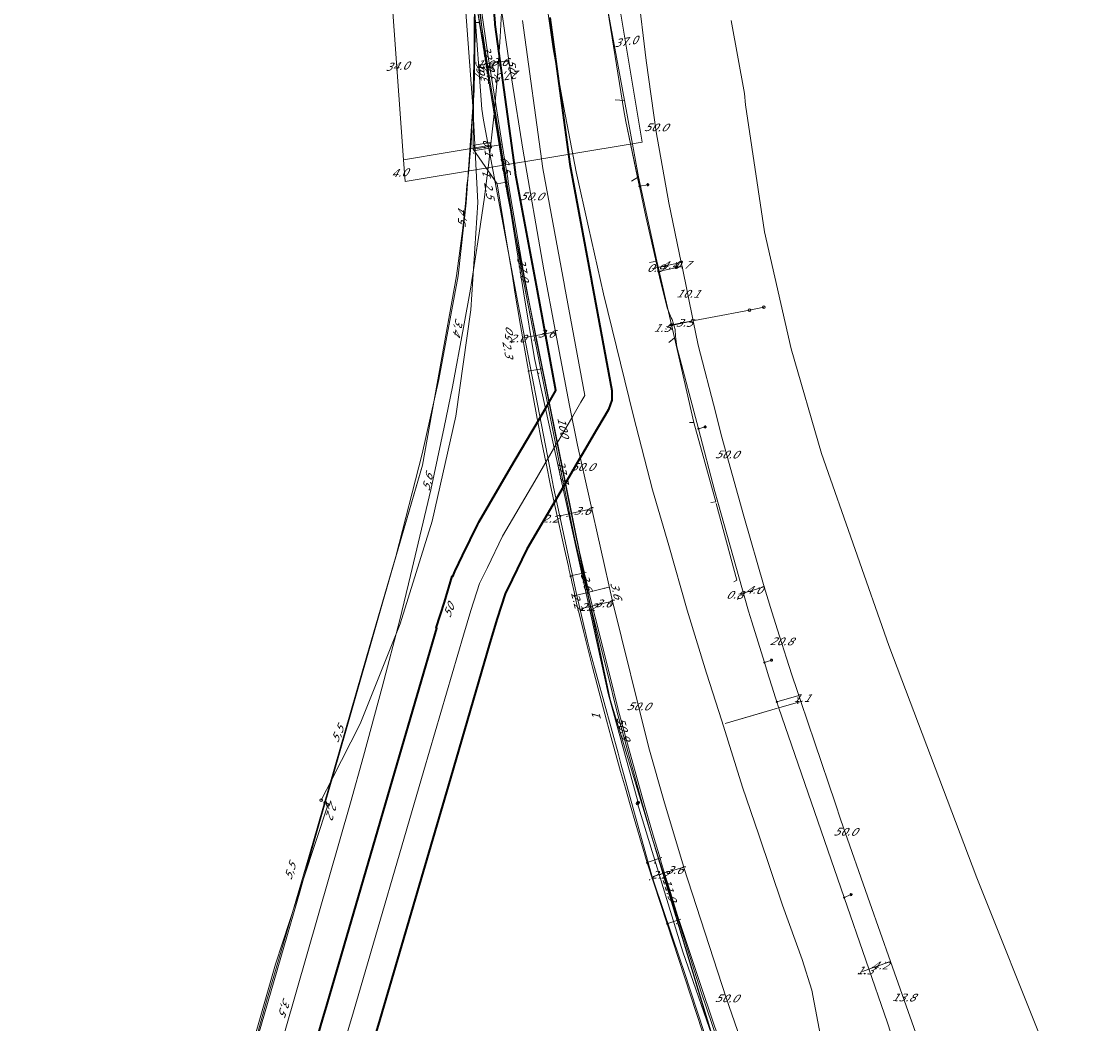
# Model space of a CAD drawing. Header units: metres. Extents: x 124576 to 133557, y 395865 to 402386.
# Tile 21 of 256: x 124683 to 124879, y 396460 to 396642. Entities that reach past the tile are written whole.
import ezdxf
from ezdxf.enums import TextEntityAlignment as Align

# ---------------------------------------------------------------- set-up
doc = ezdxf.new("R2010")
doc.units = ezdxf.units.M
doc.header["$MEASUREMENT"] = 0
for name, color, linetype, lineweight, true_color in [('LG_AanduidingEisVoorzorgsmaatregel', 7, 'Continuous', 40, 0xf7284a), ('LG_Datatransport', 3, 'Continuous', 13, 0x00ff00), ('LG_Datatransport_Eurofiber_Nederland_BV', 3, 'Continuous', 13, 0x00ff00), ('LG_Datatransport_Gemeente_Tilburg_Ruimtelijke_Uitvoering', 3, 'Continuous', 13, 0x00ff00), ('LG_Datatransport_KPN_BV', 3, 'Continuous', 13, 0x00ff00), ('LG_Datatransport_Ziggo_BV', 3, 'Continuous', 13, 0x00ff00), ('LG_Laag_Spanning_Enexis_Netbeheer_BV', 7, 'Continuous', 13, 0x960000), ('LG_Laag_Spanning_Gemeente_Tilburg_Ruimtelijke_Uitvoering', 7, 'Continuous', 13, 0x960000), ('LG_Midden_Spanning_Enexis_Netbeheer_BV', 7, 'Continuous', 13, 0xd20000), ('LG_Riool_Vrij_Verval_Gemeente_Tilburg_Ruimtelijke_Uitvoering', 7, 'Continuous', 13, 0xca00a0), ('LG_Water_Waterschap_Brabantse_Delta', 5, 'Continuous', 13, 0x0000ff), ('MV_Datatransport_lijn', 3, 'Continuous', 0, 0x00ff00)]:
    doc.layers.add(name, color=color, linetype=linetype, lineweight=lineweight, true_color=true_color)
for name, color, linetype, lineweight in [('LG_Datatransport_P_KPN_BV', 7, 'Continuous', 0), ('LG_Laag_Spanning_P_Enexis_Netbeheer_BV', 7, 'Continuous', 0), ('LG_Midden_Spanning_P_Enexis_Netbeheer_BV', 7, 'Continuous', 0), ('LG_n00003_Spitters_Electrotechniek_BV', 7, 'Continuous', 13), ('LG_Riool_Vrij_Verval_P_Gemeente_Tilburg_Ruimtelijke_Uitvoering', 7, 'Continuous', 0), ('MV_Datatransport', 7, 'Continuous', 0), ('MV_Laag_Spanning', 7, 'Continuous', 0), ('MV_Laag_Spanning_lijn', 7, 'Continuous', 0), ('MV_Laag_Spanning_pijl', 7, 'Continuous', 0), ('MV_Midden_Spanning', 7, 'Continuous', 0), ('MV_Midden_Spanning_lijn', 7, 'Continuous', 0), ('MV_Midden_Spanning_pijl', 7, 'Continuous', 0)]:
    doc.layers.add(name, color=color, linetype=linetype, lineweight=lineweight)
doc.styles.add('Klic_Annotatie', font='verdanai.ttf', dxfattribs={"oblique": 20, "height": 1.4})

# ---------------------------------------------------------------- blocks, each defined once
blk = doc.blocks.new('Mof')
at = {"layer": 'LG_Laag_Spanning_P_Enexis_Netbeheer_BV'}
h = blk.add_hatch(color=256, dxfattribs=at)
edge = h.paths.add_edge_path()
edge.add_arc((0, 0), 2, 0, 360)
blk = doc.blocks.new('Mof_1')
at = {"layer": 'LG_Midden_Spanning_P_Enexis_Netbeheer_BV'}
h = blk.add_hatch(color=256, dxfattribs=at)
edge = h.paths.add_edge_path()
edge.add_arc((0, 0), 2, 0, 360)
blk = doc.blocks.new('Streetlight')
at = {"layer": 'LG_Laag_Spanning_P_Enexis_Netbeheer_BV'}
for p, q in [((-1.8, 1.8), (-1.1, 1.1)), ((0, 2.5), (0, 1.5)), ((1.8, 1.8), (1.1, 1.1)), ((-1.1, -1.1), (-1.8, -1.8)), ((0, -1.5), (0, -2.5)), ((1.1, -1.1), (1.8, -1.8))]:
    blk.add_line(p, q, dxfattribs=at)
at = {"layer": 'LG_Laag_Spanning_P_Enexis_Netbeheer_BV', "flags": 128}
for points in [[(-2.5, 0), (-1.5, 0)], [(1.5, 0), (2.5, 0)]]:
    blk.add_lwpolyline(points, dxfattribs=at)
at = {"layer": 'LG_Laag_Spanning_P_Enexis_Netbeheer_BV'}
blk.add_circle((0, 0), 1.5, dxfattribs=at)
blk = doc.blocks.new('m_pijl')
at = {"layer": 'MV_Laag_Spanning_pijl'}
blk.add_hatch(color=7, dxfattribs=at).paths.add_polyline_path([(-1, -0.3), (-1, 0), (-1, 0.3), (0, 0)])
at = {"layer": 'MV_Laag_Spanning_pijl', "flags": 128}
blk.add_lwpolyline([(-1, 0), (-1, 0.3), (0, 0), (-1, -0.3), (-1, 0)], close=True, dxfattribs=at)
blk = doc.blocks.new('m_pijl_1')
at = {"layer": 'MV_Midden_Spanning_pijl'}
blk.add_hatch(color=7, dxfattribs=at).paths.add_polyline_path([(-1, -0.3), (-1, 0), (-1, 0.3), (0, 0)])
at = {"layer": 'MV_Midden_Spanning_pijl', "flags": 128}
blk.add_lwpolyline([(-1, 0), (-1, 0.3), (0, 0), (-1, -0.3), (-1, 0)], close=True, dxfattribs=at)
blk = doc.blocks.new('Onbekend_2')
at = {"layer": 'LG_Riool_Vrij_Verval_P_Gemeente_Tilburg_Ruimtelijke_Uitvoering'}
blk.add_hatch(color=256, dxfattribs=at).paths.add_polyline_path([(-0.3, -1.1, -0.262633), (0.2, 0.2), (0.6, 0.5, 0.379827), (0.7, 1.3), (0.7, 1.3, 0.228508), (0, 1.5), (0, 1.5, 0.459053), (-0.8, 0.8), (-1.3, 0.9, -0.414214), (-0.1, 2, -0.243799), (1.1, 1.5, -0.379827), (0.9, 0.1), (0.5, -0.2, 0.262633), (0.2, -1.1), (-0.2, -1.1)])
blk.add_circle((0, 0), 2.5, dxfattribs=at)
at = {"layer": 'LG_Riool_Vrij_Verval_P_Gemeente_Tilburg_Ruimtelijke_Uitvoering', "extrusion": (0, 0, -1)}
blk.add_solid([(0.3, -2.1), (-0.2, -2.1), (0.3, -1.5), (-0.2, -1.5)], dxfattribs=at)
blk = doc.blocks.new('Onbekend_3')
at = {"layer": 'LG_Datatransport_P_KPN_BV'}
blk.add_hatch(color=256, dxfattribs=at).paths.add_polyline_path([(-0.3, -1.1, -0.262633), (0.2, 0.2), (0.6, 0.5, 0.379827), (0.7, 1.3), (0.7, 1.3, 0.228508), (0, 1.5), (0, 1.5, 0.459053), (-0.8, 0.8), (-1.3, 0.9, -0.414214), (-0.1, 2, -0.243799), (1.1, 1.5, -0.379827), (0.9, 0.1), (0.5, -0.2, 0.262633), (0.2, -1.1), (-0.2, -1.1)])
blk.add_circle((0, 0), 2.5, dxfattribs=at)
at = {"layer": 'LG_Datatransport_P_KPN_BV', "extrusion": (0, 0, -1)}
blk.add_solid([(0.3, -2.1), (-0.2, -2.1), (0.3, -1.5), (-0.2, -1.5)], dxfattribs=at)

msp = doc.modelspace()

# ---------------------------------------------------------------- linework, layer by layer
at = {"layer": 'LG_AanduidingEisVoorzorgsmaatregel', "flags": 128}
for points in [[(124730.34, 396435.62), (124737.65, 396460.63), (124738.48, 396463.45), (124751.29, 396507.27), (124758.43, 396531.71), (124758.28, 396531.76), (124759.81, 396536.44), (124761.19, 396541.16), (124761.35, 396541.11), (124761.44, 396541.4), (124761.69, 396542.01), (124761.74, 396542.11), (124761.74, 396542.12), (124763.1, 396544.93), (124765.85, 396550.61), (124766.04, 396550.95), (124771.89, 396560.95), (124775.73, 396567.51), (124776.26, 396568.41), (124778.81, 396572.76), (124780.05, 396574.89), (124776.69, 396592.99), (124772.73, 396614.26), (124772.69, 396614.5), (124769.04, 396641.36), (124769.03, 396641.42), (124769.03, 396641.43), (124769.01, 396641.64), (124768.24, 396651.08)], [(124778.96, 396642.58), (124782.59, 396615.97), (124786.51, 396594.84), (124786.52, 396594.79), (124790.22, 396574.88), (124790.23, 396573.11), (124789.62, 396571.44), (124788.93, 396570.26), (124787.44, 396567.71), (124784.89, 396563.35), (124784.36, 396562.46), (124780.52, 396555.9), (124774.77, 396546.07), (124772.1, 396540.57), (124770.84, 396537.97), (124769.37, 396533.47), (124768.07, 396529.04), (124760.89, 396504.46), (124748.07, 396460.64), (124747.25, 396457.82)]]:
    msp.add_lwpolyline(points, dxfattribs=at)
at = {"layer": 'LG_Datatransport', "flags": 128}
msp.add_lwpolyline([(124765.38, 396618.44), (124768.33, 396618.93), (124768.17, 396619.92), (124765.22, 396619.43), (124765.38, 396618.44)], dxfattribs=at)
at = {"layer": 'LG_Datatransport_Eurofiber_Nederland_BV', "flags": 128}
for points in [[(124769.8, 396619.1), (124766.2, 396641.5), (124763.2, 396661.5), (124762.2, 396707.5), (124760.54, 396771.33), (124758.4, 396862.4), (124759.52, 396897.08), (124760.22, 396914.81), (124765.6, 396969.6), (124769.28, 397003.42), (124776.8, 397055.1), (124779.5, 397069.8), (124783.8, 397108.5)], [(124760.54, 396771.33), (124762.2, 396707.5), (124763.2, 396661.5), (124766.2, 396641.5), (124769.8, 396619.1), (124771.2, 396610.7), (124786.06, 396536.9), (124789.9, 396518.8), (124795.82, 396499.25), (124809, 396455.7), (124825.2, 396407.8), (124841.1, 396360.5), (124842, 396357.7), (124842.8, 396356.9)], [(124722.2, 396444.9), (124727.5, 396464), (124735.9, 396492.7), (124745.7, 396526.6), (124755.8, 396561.3), (124762, 396595.7), (124763.1, 396603.9), (124763.6, 396608.2), (124763.7, 396609.5), (124763.9, 396612.1), (124764.1, 396613.8), (124764.3, 396615.6), (124764.4, 396617.3), (124764.6, 396619), (124764.7, 396620.7), (124764.8, 396622.5), (124764.9, 396624.2), (124765, 396625.9), (124765.1, 396627.6), (124765.2, 396629.4), (124765.4, 396639.8), (124765.4, 396641.5), (124765.6, 396641.7), (124766, 396641.7), (124766.2, 396641.6), (124766.2, 396641.5), (124769.8, 396619.1)], [(124722.2, 396444.9), (124727.5, 396464), (124735.9, 396492.7), (124745.7, 396526.7), (124755.8, 396561.3), (124762, 396595.7), (124763.1, 396603.9), (124763.6, 396608.2), (124763.7, 396609.5), (124763.9, 396612.1), (124764.1, 396613.8), (124764.3, 396615.6), (124764.4, 396617.3), (124764.6, 396619), (124764.7, 396620.7), (124764.8, 396622.5), (124764.9, 396624.2), (124765, 396625.9), (124765.1, 396627.6), (124765.2, 396629.4), (124765.4, 396639.8), (124765.4, 396641.5), (124765.6, 396641.7), (124766, 396641.7), (124766.2, 396641.6), (124769.8, 396619.1)], [(124722.2, 396444.9), (124727.5, 396464), (124735.9, 396492.7), (124745.7, 396526.7), (124755.8, 396561.3), (124762, 396595.7), (124763.1, 396603.9), (124763.6, 396608.2), (124763.7, 396609.5), (124763.9, 396612.1), (124764.1, 396613.8), (124764.3, 396615.6), (124764.4, 396617.3), (124764.6, 396619), (124764.7, 396620.7), (124764.8, 396622.5), (124764.9, 396624.2), (124765, 396625.9), (124765.1, 396627.6), (124765.2, 396629.4), (124765.4, 396639.8), (124765.4, 396641.5), (124765.6, 396641.7), (124766, 396641.7), (124766.2, 396641.6), (124769.8, 396619.1)], [(124769.8, 396619.1), (124771.2, 396610.7), (124786.13, 396536.59), (124789.9, 396518.8), (124795.82, 396499.25), (124809.01, 396455.81), (124811.61, 396447.99), (124825.2, 396407.8), (124841.1, 396360.5), (124842, 396357.7), (124842.8, 396356.9)], [(124769.8, 396619.1), (124771.2, 396610.7), (124786.06, 396536.9), (124789.9, 396518.8), (124795.82, 396499.25), (124809, 396455.7), (124825.2, 396407.8), (124841.1, 396360.5), (124842, 396357.7), (124842.8, 396356.9)]]:
    msp.add_lwpolyline(points, dxfattribs=at)
at = {"layer": 'LG_Datatransport_Gemeente_Tilburg_Ruimtelijke_Uitvoering', "flags": 128}
for points in [[(124783.72, 396614.6), (124781.48, 396626.29), (124779.57, 396636.91), (124777.54, 396651), (124776.89, 396657.11), (124775.06, 396673.46)], [(124837.92, 396420.36), (124836.59, 396425.22), (124835.72, 396429.99), (124834.37, 396436.47), (124832.68, 396443.51), (124830.29, 396451.01), (124828.3, 396456.74), (124826.54, 396466.01), (124824.77, 396471.58), (124821.2, 396481.45), (124816.92, 396494.19), (124813.97, 396502.83), (124810.17, 396514.88), (124807.38, 396523.54), (124803.9, 396534.97), (124800.59, 396546.75), (124797.58, 396556.83), (124794.13, 396570.24), (124788.69, 396592.42), (124785.98, 396604.51), (124783.72, 396614.6)]]:
    msp.add_lwpolyline(points, dxfattribs=at)
at = {"layer": 'LG_Datatransport_KPN_BV'}
msp.add_line((124794.89, 396499.88), (124795.01, 396500.07), dxfattribs=at)
at = {"layer": 'LG_Datatransport_KPN_BV', "flags": 128}
for points in [[(124760.71, 396751.83), (124761.64, 396732.91), (124762.03, 396722.37), (124762.64, 396705.88), (124763.38, 396690.31), (124764.15, 396674.2), (124764.6, 396663.31), (124765.58, 396650.23), (124766.63, 396640.85), (124767.64, 396633.64), (124767.65, 396633.64)], [(124738.17, 396500), (124739.42, 396504.37), (124750.97, 396544.72), (124755.76, 396563.36), (124758.79, 396576.85), (124762.29, 396595.7), (124763.76, 396608.93), (124764.98, 396626.35), (124764.98, 396626.48), (124765.33, 396642.38), (124765.46, 396645.97), (124765.53, 396647.75), (124765.54, 396648.21), (124765.58, 396650.23), (124765.65, 396653.99), (124765.5, 396658.39), (124765.23, 396663.03), (124764.78, 396674.34), (124764.05, 396688.71)], [(124761.94, 396670.13), (124762.34, 396661.48), (124764.98, 396626.48), (124765.86, 396609.03), (124764.63, 396589.53), (124761.85, 396570.19), (124757.55, 396551.14), (124751.76, 396532.48), (124744.5, 396514.35), (124739.42, 396504.37), (124737.44, 396500.49)], [(124761.94, 396670.13), (124763.87, 396655.29), (124765.46, 396645.97), (124767.64, 396633.64), (124767.65, 396633.64)], [(124815.5, 396438.94), (124806.42, 396465.63), (124797.44, 396494.03), (124795.75, 396499.92), (124792.94, 396509.97), (124791.13, 396516.65), (124789.49, 396523.32), (124786.87, 396533.66), (124785.11, 396540.88), (124783.44, 396548.13), (124780.99, 396560.05), (124776.2, 396584.13), (124773.87, 396596.29), (124771.48, 396610.41), (124769.22, 396624.54), (124769.14, 396624.95), (124768.12, 396630.8), (124766.63, 396640.85), (124765.54, 396648.21)], [(124795.01, 396500.07), (124789.54, 396519.88), (124776.19, 396580.66), (124774.16, 396592.8), (124768.09, 396630.84), (124767.65, 396633.64)], [(124683, 396322.05), (124688.09, 396334.24), (124693.7, 396349.28), (124696.32, 396356.93), (124701.14, 396372.42), (124709.9, 396402.2), (124712.73, 396412.11), (124716.05, 396423.75), (124718.34, 396431.41), (124733.59, 396484.01), (124734.22, 396486.22), (124738.17, 396500)], [(124738.61, 396499.61), (124734.22, 396486.22), (124729.14, 396470.72), (124709.56, 396402.3), (124703.01, 396380.34), (124695.21, 396354.16), (124687.62, 396356.88)], [(124794.89, 396499.88), (124803.1, 396472.98), (124809.28, 396455.24), (124825.49, 396407.93), (124841.12, 396360.47), (124851.91, 396324.97)]]:
    msp.add_lwpolyline(points, dxfattribs=at)
at = {"layer": 'LG_Datatransport_Ziggo_BV'}
msp.add_line((124768.25, 396619.43), (124765.3, 396618.94), dxfattribs=at)
at = {"layer": 'LG_Datatransport_Ziggo_BV', "flags": 128}
for points in [[(124782.74, 396999.64), (124780.1, 396980.49), (124778, 396962.74), (124776.14, 396944.1), (124774.57, 396924.67), (124772.19, 396882.1), (124772.05, 396859.89), (124771.86, 396857.75), (124771.94, 396847.91), (124772.37, 396830.85), (124772.94, 396813.84), (124777.73, 396733.48), (124781.1, 396702.74), (124783.78, 396682.77), (124788.21, 396656.22), (124770.73, 396653.31), (124769.95, 396639.11)], [(124742.72, 396500), (124745.11, 396508.48), (124748.51, 396521), (124751.68, 396533.25), (124753.67, 396541.26), (124757.32, 396556.87), (124759.77, 396568.2), (124761.26, 396575.56), (124763.3, 396586.32), (124764.52, 396593.29), (124766.13, 396603.42), (124767.07, 396609.96), (124767.88, 396616.32), (124768.8, 396624.55), (124769.47, 396631.98), (124769.95, 396639.11)], [(124683, 396310.19), (124683.42, 396311.11), (124689.59, 396325.54), (124692.61, 396333.02), (124696.87, 396344.33), (124699.54, 396351.94), (124702.08, 396359.59), (124705.62, 396371.15), (124707.8, 396378.91), (124727.02, 396445.15), (124742.72, 396500)]]:
    msp.add_lwpolyline(points, dxfattribs=at)
at = {"layer": 'LG_Laag_Spanning_Enexis_Netbeheer_BV'}
for p, q in [((124795.23, 396611.97), (124796.75, 396612.25)), ((124805.94, 396567.94), (124807.14, 396568.26)), ((124817.92, 396525.49), (124819.22, 396525.9)), ((124810.8, 396514.44), (124820.3, 396517.2)), ((124832.41, 396482.79), (124833.66, 396483.34))]:
    msp.add_line(p, q, dxfattribs=at)
at = {"layer": 'LG_Laag_Spanning_Enexis_Netbeheer_BV', "flags": 128}
for points in [[(124798.65, 396596.5), (124798.42, 396597.47), (124796.39, 396606.5), (124795.97, 396608.46), (124795.23, 396611.97), (124795.13, 396612.42), (124792.75, 396623.75), (124792.38, 396625.71), (124789.18, 396645.71), (124789.06, 396647.7), (124789.22, 396651.54), (124790.61, 396685.75), (124790.64, 396686.75)], [(124820.18, 396518.32), (124819.88, 396519.27), (124819.33, 396520.99), (124818.73, 396522.9), (124817.92, 396525.49), (124815.61, 396532.86), (124815.04, 396534.78), (124809.47, 396554.59), (124808.94, 396556.52), (124805.94, 396567.94), (124802.04, 396582.78), (124801.76, 396584.74), (124801.73, 396585.94), (124801.18, 396587.79), (124801.01, 396588.07), (124800.25, 396589.89), (124798.88, 396595.52), (124798.65, 396596.5), (124798.42, 396597.47), (124796.39, 396606.5), (124795.97, 396608.46), (124795.23, 396611.97), (124795.13, 396612.42), (124792.75, 396623.75), (124795.23, 396611.97), (124795.13, 396612.42), (124792.75, 396623.75), (124792.38, 396625.71), (124789.18, 396645.71)], [(124808.18, 396454.64), (124803.26, 396469.58), (124802.63, 396471.47), (124797.91, 396485.48), (124797.32, 396487.4), (124791.87, 396507.07), (124791.34, 396509), (124786.28, 396527.43), (124785.79, 396529.37), (124783.86, 396537.63), (124783.42, 396539.59), (124781.19, 396550.04), (124779.63, 396557.32), (124779.23, 396559.28), (124773.14, 396590.83), (124772.77, 396592.79), (124766.88, 396623.97), (124766.62, 396625.95), (124765.21, 396645.07)], [(124808.18, 396454.64), (124803.26, 396469.58), (124802.63, 396471.47), (124797.91, 396485.48), (124797.32, 396487.4), (124791.87, 396507.07), (124791.34, 396509), (124786.28, 396527.43), (124785.79, 396529.37), (124783.86, 396537.63), (124783.42, 396539.59), (124781.19, 396550.04), (124779.63, 396557.32), (124779.23, 396559.28), (124773.14, 396590.83), (124772.77, 396592.79), (124766.88, 396623.97), (124766.62, 396625.95), (124765.21, 396645.07)], [(124820.18, 396518.32), (124819.88, 396519.27), (124819.33, 396520.99), (124818.73, 396522.9), (124817.92, 396525.49), (124815.61, 396532.86), (124815.04, 396534.78), (124809.47, 396554.59), (124808.94, 396556.52), (124805.94, 396567.94), (124802.04, 396582.78), (124801.76, 396584.74), (124801.73, 396585.94), (124801.18, 396587.79), (124801.01, 396588.07), (124800.25, 396589.89), (124798.88, 396595.52), (124798.65, 396596.5)], [(124820.18, 396518.32), (124819.88, 396519.27), (124819.33, 396520.99), (124818.73, 396522.9), (124817.92, 396525.49), (124815.61, 396532.86), (124815.04, 396534.78), (124809.47, 396554.59), (124808.94, 396556.52), (124805.94, 396567.94), (124802.04, 396582.78), (124801.76, 396584.74), (124801.73, 396585.94), (124801.18, 396587.79), (124801.01, 396588.07), (124800.25, 396589.89), (124798.88, 396595.52), (124798.65, 396596.5)], [(124878.59, 396357.02), (124873.41, 396372.96), (124872.77, 396374.86), (124863.43, 396402.11), (124862.76, 396404), (124861.19, 396408.4), (124854.81, 396426.2), (124854.73, 396426.41), (124854.64, 396426.6), (124854.46, 396427.01), (124854.08, 396428.06), (124853.31, 396429.91), (124848.29, 396440.69), (124844.06, 396449.78), (124848.29, 396440.69), (124844.06, 396449.78), (124843.3, 396451.63), (124840.91, 396458.18), (124840.25, 396460.06), (124832.41, 396482.79), (124820.5, 396517.37), (124832.41, 396482.79), (124820.5, 396517.37), (124820.18, 396518.32)], [(124840.91, 396458.18), (124840.25, 396460.06), (124832.41, 396482.79), (124820.5, 396517.37), (124832.41, 396482.79), (124820.5, 396517.37), (124820.18, 396518.32)], [(124854.73, 396426.41), (124854.64, 396426.6), (124854.46, 396427.01), (124854.08, 396428.06), (124853.31, 396429.91), (124848.29, 396440.69), (124844.06, 396449.78), (124843.3, 396451.63), (124840.91, 396458.18), (124840.25, 396460.06), (124832.41, 396482.79), (124820.5, 396517.37), (124820.18, 396518.32)], [(124820.3, 396517.2), (124815.55, 396515.82), (124810.8, 396514.44)], [(124820.3, 396517.2), (124815.55, 396515.82), (124810.8, 396514.44)], [(124820.3, 396517.2), (124815.55, 396515.82), (124810.8, 396514.44)]]:
    msp.add_lwpolyline(points, dxfattribs=at)
at = {"layer": 'LG_Laag_Spanning_Gemeente_Tilburg_Ruimtelijke_Uitvoering', "flags": 128}
for points in [[(124783.72, 396614.6), (124781.48, 396626.29), (124779.57, 396636.91), (124777.54, 396651), (124776.89, 396657.11), (124775.06, 396673.46)], [(124837.92, 396420.36), (124836.59, 396425.22), (124835.72, 396429.99), (124834.37, 396436.47), (124832.68, 396443.51), (124830.29, 396451.01), (124828.3, 396456.74), (124826.54, 396466.01), (124824.77, 396471.58), (124821.2, 396481.45), (124816.92, 396494.19), (124813.97, 396502.83), (124810.17, 396514.88), (124807.38, 396523.54), (124803.9, 396534.97), (124800.59, 396546.75), (124797.58, 396556.83), (124794.13, 396570.24), (124788.69, 396592.42), (124785.98, 396604.51), (124783.72, 396614.6)]]:
    msp.add_lwpolyline(points, dxfattribs=at)
at = {"layer": 'LG_Midden_Spanning_Enexis_Netbeheer_BV'}
msp.add_line((124800.27, 396478.05), (124796.64, 396489.12), dxfattribs=at)
at = {"layer": 'LG_Midden_Spanning_Enexis_Netbeheer_BV', "flags": 128}
for points in [[(124765.36, 396660.06), (124765.01, 396618.69), (124769.37, 396612.42), (124769.91, 396609.09), (124770.46, 396605.74), (124771.01, 396602.38), (124772.14, 396595.61), (124772.59, 396592.76), (124773.6, 396586.69), (124774.75, 396580.15), (124775.86, 396574.07), (124776.65, 396569.81), (124777.46, 396565.65), (124778.26, 396561.6), (124779.06, 396557.65), (124779.99, 396553.43), (124781.62, 396546.06), (124782.33, 396542.91), (124782.49, 396542.18), (124782.65, 396541.47), (124782.73, 396541.13), (124782.8, 396540.79), (124782.96, 396540.12), (124783.34, 396538.34), (124783.41, 396538), (124783.49, 396537.64)], [(124800.27, 396478.05), (124796.64, 396489.12), (124793.54, 396499.63), (124792.67, 396502.65), (124791.81, 396505.7), (124790.1, 396511.89), (124789.25, 396515.03), (124788.4, 396518.2), (124786.72, 396524.62), (124785.06, 396531.16), (124784.98, 396531.49), (124784.52, 396533.33), (124784.38, 396533.9), (124783.88, 396535.95), (124783.49, 396537.64), (124783.41, 396538), (124783.34, 396538.34), (124782.96, 396540.12), (124782.8, 396540.79), (124782.73, 396541.13), (124782.65, 396541.47), (124782.49, 396542.18), (124782.33, 396542.91), (124781.62, 396546.06), (124779.99, 396553.43), (124779.06, 396557.65), (124778.26, 396561.6), (124777.46, 396565.65), (124776.65, 396569.81), (124775.86, 396574.07), (124774.75, 396580.15), (124773.6, 396586.69), (124772.59, 396592.76), (124772.14, 396595.61), (124771.01, 396602.38), (124770.46, 396605.74), (124769.91, 396609.09), (124769.37, 396612.42), (124765.01, 396618.69), (124765.36, 396660.06)], [(124765.36, 396660.06), (124765.01, 396618.69), (124769.37, 396612.42), (124769.91, 396609.09), (124770.46, 396605.74), (124771.01, 396602.38), (124772.14, 396595.61), (124772.59, 396592.76), (124773.6, 396586.69), (124774.75, 396580.15), (124775.86, 396574.07), (124776.65, 396569.81), (124777.46, 396565.65), (124778.26, 396561.6), (124779.06, 396557.65), (124779.99, 396553.43), (124781.62, 396546.06), (124782.33, 396542.91), (124782.49, 396542.18), (124782.65, 396541.47), (124782.73, 396541.13)], [(124765.36, 396660.06), (124765.01, 396618.69), (124769.37, 396612.42), (124769.91, 396609.09), (124770.46, 396605.74), (124771.01, 396602.38), (124772.14, 396595.61), (124772.59, 396592.76), (124773.6, 396586.69), (124774.75, 396580.15), (124775.86, 396574.07), (124776.65, 396569.81), (124777.46, 396565.65), (124778.26, 396561.6), (124779.06, 396557.65), (124779.99, 396553.43), (124781.62, 396546.06), (124782.33, 396542.91), (124782.49, 396542.18), (124782.65, 396541.47), (124782.73, 396541.13)], [(124765.36, 396660.06), (124765.01, 396618.69), (124769.37, 396612.42), (124769.91, 396609.09), (124770.46, 396605.74), (124771.01, 396602.38), (124772.14, 396595.61), (124772.59, 396592.76), (124773.6, 396586.69), (124774.75, 396580.15), (124775.86, 396574.07), (124776.65, 396569.81), (124777.46, 396565.65), (124778.26, 396561.6), (124779.06, 396557.65), (124779.99, 396553.43), (124781.62, 396546.06), (124782.33, 396542.91), (124782.49, 396542.18), (124782.65, 396541.47), (124782.73, 396541.13)], [(124800.27, 396478.05), (124796.64, 396489.12), (124793.54, 396499.63), (124792.67, 396502.65), (124791.81, 396505.7), (124790.1, 396511.89), (124789.25, 396515.03), (124788.4, 396518.2), (124786.72, 396524.62), (124785.06, 396531.16), (124784.98, 396531.49), (124784.52, 396533.33), (124784.38, 396533.9), (124783.88, 396535.95), (124783.49, 396537.64), (124783.41, 396538), (124783.34, 396538.34), (124782.96, 396540.12), (124782.8, 396540.79), (124782.73, 396541.13), (124782.65, 396541.47), (124782.49, 396542.18), (124782.33, 396542.91), (124781.62, 396546.06), (124779.99, 396553.43), (124779.06, 396557.65), (124778.26, 396561.6), (124777.46, 396565.65), (124776.65, 396569.81), (124775.86, 396574.07), (124774.75, 396580.15), (124773.6, 396586.69), (124772.59, 396592.76), (124772.14, 396595.61), (124771.01, 396602.38), (124770.46, 396605.74), (124769.91, 396609.09), (124769.37, 396612.42), (124765.01, 396618.69), (124765.36, 396660.06)], [(124800.27, 396478.05), (124796.64, 396489.12), (124793.54, 396499.63), (124792.67, 396502.65), (124791.81, 396505.7), (124790.1, 396511.89), (124789.25, 396515.03), (124788.4, 396518.2), (124786.72, 396524.62), (124785.06, 396531.16), (124784.98, 396531.49), (124784.52, 396533.33), (124784.38, 396533.9), (124783.88, 396535.95), (124783.49, 396537.64), (124783.41, 396538), (124783.34, 396538.34), (124782.96, 396540.12), (124782.8, 396540.79), (124782.73, 396541.13), (124782.65, 396541.47), (124782.49, 396542.18), (124782.33, 396542.91), (124781.62, 396546.06), (124779.99, 396553.43), (124779.06, 396557.65), (124778.26, 396561.6), (124777.46, 396565.65), (124776.65, 396569.81), (124775.86, 396574.07), (124774.75, 396580.15), (124773.6, 396586.69), (124772.59, 396592.76), (124772.14, 396595.61), (124771.01, 396602.38), (124770.46, 396605.74), (124769.91, 396609.09), (124769.37, 396612.42), (124765.01, 396618.69), (124765.36, 396660.06)], [(124796.64, 396489.12), (124793.54, 396499.63), (124792.67, 396502.65), (124791.81, 396505.7), (124790.1, 396511.89), (124789.25, 396515.03), (124788.4, 396518.2), (124786.72, 396524.62), (124785.06, 396531.16), (124784.98, 396531.49), (124784.52, 396533.33), (124784.38, 396533.9), (124783.88, 396535.95), (124783.49, 396537.64), (124783.41, 396538), (124783.34, 396538.34), (124782.96, 396540.12), (124782.8, 396540.79), (124782.73, 396541.13), (124782.65, 396541.47), (124782.49, 396542.18), (124782.33, 396542.91), (124781.62, 396546.06), (124779.99, 396553.43), (124779.06, 396557.65), (124778.26, 396561.6), (124777.46, 396565.65), (124776.65, 396569.81), (124775.86, 396574.07), (124774.75, 396580.15), (124773.6, 396586.69), (124772.59, 396592.76), (124772.14, 396595.61), (124771.01, 396602.38), (124770.46, 396605.74), (124769.91, 396609.09), (124769.37, 396612.42), (124765.01, 396618.69), (124765.36, 396660.06)], [(124765.36, 396660.06), (124765.01, 396618.69), (124769.37, 396612.42), (124769.91, 396609.09), (124770.46, 396605.74), (124771.01, 396602.38), (124772.14, 396595.61), (124772.59, 396592.76), (124773.6, 396586.69), (124774.75, 396580.15), (124775.86, 396574.07), (124776.65, 396569.81), (124777.46, 396565.65), (124778.26, 396561.6), (124779.06, 396557.65), (124779.99, 396553.43), (124781.62, 396546.06), (124782.33, 396542.91), (124782.49, 396542.18), (124782.65, 396541.47), (124782.73, 396541.13)], [(124815.24, 396432.34), (124800.27, 396478.05), (124796.64, 396489.12), (124793.54, 396499.63), (124792.67, 396502.65), (124791.81, 396505.7), (124790.1, 396511.89), (124789.25, 396515.03), (124788.4, 396518.2), (124786.72, 396524.62), (124785.06, 396531.16), (124784.98, 396531.49), (124784.52, 396533.33), (124784.38, 396533.9), (124783.88, 396535.95), (124783.49, 396537.64), (124783.41, 396538), (124783.34, 396538.34), (124782.96, 396540.12), (124782.8, 396540.79), (124782.73, 396541.13)], [(124815.24, 396432.34), (124800.27, 396478.05), (124796.64, 396489.12), (124793.54, 396499.63), (124792.67, 396502.65), (124791.81, 396505.7), (124790.1, 396511.89), (124789.25, 396515.03), (124788.4, 396518.2), (124786.72, 396524.62), (124785.06, 396531.16), (124784.98, 396531.49), (124784.52, 396533.33), (124784.38, 396533.9), (124783.88, 396535.95), (124783.49, 396537.64), (124783.41, 396538), (124783.34, 396538.34), (124782.96, 396540.12), (124782.8, 396540.79), (124782.73, 396541.13)], [(124815.24, 396432.34), (124800.27, 396478.05), (124796.64, 396489.12), (124793.54, 396499.63), (124792.67, 396502.65), (124791.81, 396505.7), (124790.1, 396511.89), (124789.25, 396515.03), (124788.4, 396518.2), (124786.72, 396524.62), (124785.06, 396531.16), (124784.98, 396531.49), (124784.52, 396533.33), (124784.38, 396533.9), (124783.88, 396535.95), (124783.49, 396537.64), (124783.41, 396538), (124783.34, 396538.34), (124782.96, 396540.12), (124782.8, 396540.79), (124782.73, 396541.13)], [(124782.73, 396541.13), (124782.8, 396540.79), (124782.96, 396540.12), (124783.34, 396538.34), (124783.41, 396538), (124783.49, 396537.64)], [(124815.24, 396432.34), (124800.27, 396478.05), (124796.64, 396489.12), (124793.54, 396499.63), (124792.67, 396502.65), (124791.81, 396505.7), (124790.1, 396511.89), (124789.25, 396515.03), (124788.4, 396518.2), (124786.72, 396524.62), (124785.06, 396531.16), (124784.98, 396531.49), (124784.52, 396533.33), (124784.38, 396533.9), (124783.88, 396535.95), (124783.49, 396537.64)], [(124796.64, 396489.12), (124793.54, 396499.63), (124792.67, 396502.65), (124791.81, 396505.7), (124790.1, 396511.89), (124789.25, 396515.03), (124788.4, 396518.2), (124786.72, 396524.62), (124785.06, 396531.16), (124784.98, 396531.49), (124784.52, 396533.33), (124784.38, 396533.9), (124783.88, 396535.95), (124783.49, 396537.64)], [(124852.19, 396275.32), (124847.68, 396274.09), (124845.85, 396275.14), (124845.7, 396275.69), (124844.43, 396280.46), (124842.22, 396288.73), (124840.84, 396293.53), (124840.83, 396293.54), (124840.68, 396294.11), (124840.52, 396294.73), (124840.35, 396295.39), (124839.84, 396297.37), (124839.5, 396298.66), (124840.28, 396300.13), (124854.46, 396312.08), (124846.58, 396338.39), (124831.62, 396385.31), (124823.05, 396409.91), (124815.24, 396432.34), (124800.27, 396478.05), (124796.64, 396489.12)], [(124852.19, 396275.32), (124847.68, 396274.09), (124845.85, 396275.14), (124845.7, 396275.69), (124844.43, 396280.46), (124842.22, 396288.73), (124840.84, 396293.53), (124840.83, 396293.54), (124840.68, 396294.11), (124840.52, 396294.73), (124840.35, 396295.39), (124839.84, 396297.37), (124839.5, 396298.66), (124840.28, 396300.13), (124854.46, 396312.08), (124846.58, 396338.39), (124831.62, 396385.31), (124823.05, 396409.91), (124815.24, 396432.34), (124800.27, 396478.05)], [(124852.19, 396275.32), (124847.68, 396274.09), (124845.85, 396275.14), (124845.7, 396275.69), (124844.43, 396280.46), (124842.22, 396288.73), (124840.84, 396293.53), (124840.83, 396293.54), (124840.68, 396294.11), (124840.52, 396294.73), (124840.35, 396295.39), (124839.84, 396297.37), (124839.5, 396298.66), (124840.28, 396300.13), (124854.46, 396312.08), (124846.58, 396338.39), (124831.62, 396385.31), (124823.05, 396409.91), (124815.24, 396432.34), (124800.27, 396478.05)], [(124852.19, 396275.32), (124847.68, 396274.09), (124845.85, 396275.14), (124845.7, 396275.69), (124844.43, 396280.46), (124842.22, 396288.73), (124840.84, 396293.53), (124840.83, 396293.54), (124840.68, 396294.11), (124840.52, 396294.73), (124840.35, 396295.39), (124839.84, 396297.37), (124839.5, 396298.66), (124840.28, 396300.13), (124854.46, 396312.08), (124846.58, 396338.39), (124831.62, 396385.31), (124823.05, 396409.91), (124815.24, 396432.34), (124800.27, 396478.05)], [(124839.84, 396297.37), (124839.5, 396298.66), (124840.28, 396300.13), (124854.46, 396312.08), (124846.58, 396338.39), (124831.62, 396385.31), (124823.05, 396409.91), (124815.24, 396432.34), (124800.27, 396478.05)]]:
    msp.add_lwpolyline(points, dxfattribs=at)
at = {"layer": 'LG_n00003_Spitters_Electrotechniek_BV'}
for p, q in [((124814.29, 396628.83), (124811.87, 396642.05)), ((124814.51, 396626.75), (124814.29, 396628.83)), ((124817.92, 396603.69), (124814.51, 396626.75)), ((124822.77, 396582.44), (124817.92, 396603.69)), ((124828.28, 396563.44), (124822.77, 396582.44)), ((124840.51, 396528.6), (124828.28, 396563.44)), ((124856.49, 396486.39), (124840.51, 396528.6)), ((124868.86, 396455.46), (124856.49, 396486.39))]:
    msp.add_line(p, q, dxfattribs=at)
at = {"layer": 'LG_Riool_Vrij_Verval_Gemeente_Tilburg_Ruimtelijke_Uitvoering'}
for p, q in [((124792.49, 396627.51), (124790.82, 396627.64)), ((124793.78, 396612.86), (124795.08, 396613.65)), ((124797.05, 396598.14), (124798.37, 396598.38)), ((124801.06, 396586.81), (124815.21, 396589.46)), ((124815.21, 396589.46), (124817.82, 396589.99)), ((124801.06, 396586.81), (124801.59, 396584.46)), ((124800.57, 396583.58), (124801.59, 396584.46)), ((124801.59, 396584.46), (124805.1, 396569.08)), ((124804.29, 396569.07), (124805.1, 396569.08)), ((124805.1, 396569.08), (124809.1, 396554.67)), ((124808.22, 396554.55), (124809.1, 396554.67)), ((124809.19, 396554.39), (124812.9, 396540.41)), ((124812.9, 396540.41), (124812.39, 396540.12))]:
    msp.add_line(p, q, dxfattribs=at)
at = {"layer": 'LG_Riool_Vrij_Verval_Gemeente_Tilburg_Ruimtelijke_Uitvoering', "flags": 128}
msp.add_lwpolyline([(124787.81, 396656.1), (124789.63, 396643.25), (124792.49, 396627.51), (124795.08, 396613.65), (124798.37, 396598.38), (124801.06, 396586.81)], dxfattribs=at)
at = {"layer": 'LG_Water_Waterschap_Brabantse_Delta', "flags": 128}
for points in [[(124764.59, 396534.95), (124766.2, 396539.84), (124766.24, 396539.94), (124767.6, 396542.75), (124770.35, 396548.43), (124776.21, 396558.42), (124780.05, 396564.99), (124780.57, 396565.88), (124783.12, 396570.23), (124784.61, 396572.78), (124785.31, 396573.97), (124785.3, 396573.99), (124781.6, 396593.9), (124781.6, 396593.93), (124777.65, 396615.18), (124773.99, 396642.04)], [(124683, 396286.34), (124684.96, 396290.22), (124692.2, 396306.88), (124698.86, 396322.25), (124700.16, 396325.68), (124704.39, 396336.85), (124709.59, 396350.58), (124713.35, 396362.28), (124718.81, 396379.28), (124720.68, 396385.47), (124722.57, 396391.74), (124727.6, 396408.45), (124735.14, 396434.22), (124742.45, 396459.23), (124743.27, 396462.05), (124756.09, 396505.87), (124763.27, 396530.44), (124764.59, 396534.95)]]:
    msp.add_lwpolyline(points, dxfattribs=at)
at = {"layer": 'MV_Datatransport_lijn'}
for p, q in [((124795.74, 396619.97), (124789.66, 396656.46)), ((124752.4, 396616.79), (124750, 396649.86)), ((124795.74, 396619.97), (124752.69, 396612.8)), ((124752.4, 396616.79), (124768.26, 396619.43)), ((124752.69, 396612.8), (124752.4, 396616.79))]:
    msp.add_line(p, q, dxfattribs=at)
at = {"layer": 'MV_Laag_Spanning_lijn'}
for p, q in [((124798.65, 396596.5), (124802.96, 396597.39)), ((124820.18, 396518.32), (124824.18, 396519.48)), ((124820.54, 396517.27), (124824.53, 396518.43))]:
    msp.add_line(p, q, dxfattribs=at)
at = {"layer": 'MV_Laag_Spanning_pijl'}
for p, q in [((124767.95, 396634.27), (124766.07, 396633.99)), ((124771.51, 396634.8), (124767.95, 396634.27)), ((124798.48, 396597.2), (124797.6, 396597.02)), ((124802.82, 396598.1), (124798.48, 396597.2)), ((124802.82, 396598.1), (124802.96, 396597.39)), ((124802.96, 396597.39), (124805, 396587.51)), ((124801.6, 396586.81), (124800.12, 396586.5)), ((124805, 396587.51), (124801.6, 396586.81)), ((124776.46, 396584.85), (124774.5, 396584.48)), ((124780, 396585.53), (124776.46, 396584.85)), ((124786.5, 396553.4), (124782.99, 396552.63)), ((124782.99, 396552.63), (124780.84, 396552.15)), ((124814.06, 396538.1), (124813.29, 396537.88)), ((124817.9, 396539.22), (124814.06, 396538.1)), ((124786.85, 396535.79), (124784.71, 396535.28)), ((124790.35, 396536.62), (124786.85, 396535.79)), ((124824.18, 396519.48), (124824.53, 396518.43)), ((124799.82, 396487.27), (124797.72, 396486.62)), ((124803.26, 396488.33), (124799.82, 396487.27)), ((124840.84, 396471.17), (124836.9, 396469.78)), ((124836.9, 396469.78), (124835.71, 396469.36))]:
    msp.add_line(p, q, dxfattribs=at)
at = {"layer": 'MV_Laag_Spanning_pijl', "flags": 128}
for points in [[(124771.51, 396634.8), (124769.21, 396650.75), (124768.77, 396653.96), (124768.03, 396659.27), (124767.09, 396666.88), (124766.56, 396672.81), (124766.21, 396678.75), (124765.92, 396684.46)], [(124794.92, 396647.45), (124796.42, 396634.79), (124798.29, 396621.84), (124800.58, 396608.94), (124802.82, 396598.1)], [(124780, 396585.53), (124777.87, 396596.78), (124774.05, 396618.71), (124772.02, 396631.26), (124771.51, 396634.8)], [(124805, 396587.51), (124805.92, 396583.09), (124809.07, 396570.79), (124810.05, 396566.82), (124814.16, 396552.09), (124817.9, 396539.22)], [(124790.35, 396536.62), (124783.99, 396564.93), (124782.54, 396572.13), (124780, 396585.53)], [(124817.9, 396539.22), (124818.35, 396537.66), (124819.29, 396534.66), (124820.68, 396530.26), (124821.93, 396526.27), (124822.91, 396523.27), (124823.86, 396520.43), (124824.18, 396519.48)], [(124803.26, 396488.33), (124799.76, 396500), (124796.93, 396509.99), (124790.35, 396536.62)], [(124824.53, 396518.43), (124827.07, 396510.9), (124830.76, 396500), (124831.82, 396496.87), (124837.07, 396481.83), (124840.84, 396471.17)], [(124819.22, 396440.89), (124810.97, 396464.6), (124803.28, 396488.28)], [(124840.84, 396471.17), (124845.44, 396458.17), (124845.47, 396458.08)]]:
    msp.add_lwpolyline(points, dxfattribs=at)
at = {"layer": 'MV_Midden_Spanning_lijn'}
for p, q in [((124782.7, 396541.21), (124785.53, 396541.83)), ((124796.47, 396489.11), (124799.31, 396490.06)), ((124800.2, 396478.04), (124802.74, 396478.89))]:
    msp.add_line(p, q, dxfattribs=at)
at = {"layer": 'MV_Midden_Spanning_pijl'}
for p, q in [((124770.35, 396619.54), (124765.01, 396618.69)), ((124769.37, 396612.42), (124771.4, 396612.76))]:
    msp.add_line(p, q, dxfattribs=at)
at = {"layer": 'MV_Midden_Spanning_pijl', "flags": 128}
for points in [[(124765.29, 396651.89), (124766.34, 396645.14), (124767.74, 396635.45), (124769.13, 396626.84), (124770.32, 396619.54)], [(124771.4, 396612.76), (124771.3, 396613.41), (124770.96, 396615.51), (124770.73, 396616.95), (124770.56, 396618.04), (124770.38, 396619.18), (124770.32, 396619.54)], [(124777.55, 396578.85), (124776.49, 396584.18), (124774.17, 396596.35), (124771.77, 396610.46), (124771.4, 396612.76)], [(124774.93, 396578.36), (124777.51, 396578.84), (124777.55, 396578.85)], [(124777.55, 396578.85), (124781.29, 396560.11), (124783.73, 396548.2), (124785.17, 396541.93), (124785.21, 396541.76)], [(124786.06, 396538.25), (124785.4, 396540.95), (124785.21, 396541.75), (124785.21, 396541.76)], [(124783.57, 396537.63), (124785.9, 396538.21), (124786.06, 396538.25)], [(124786.06, 396538.25), (124789.4, 396539.08), (124789.75, 396539.16)], [(124786.06, 396538.25), (124787.17, 396533.73), (124789.78, 396523.39), (124791.43, 396516.73), (124793.23, 396510.05), (124796.04, 396500), (124796.04, 396500), (124797.73, 396494.11), (124798.96, 396489.94)], [(124798.96, 396489.94), (124799.25, 396489), (124800.09, 396486.22), (124800.61, 396484.53), (124801.1, 396482.96), (124801.67, 396481.11), (124802.41, 396478.78)], [(124802.41, 396478.78), (124802.51, 396478.45), (124806.71, 396465.73), (124815.78, 396439.04), (124817.84, 396433.2)]]:
    msp.add_lwpolyline(points, dxfattribs=at)

# ---------------------------------------------------------------- block references
at = {"layer": 'LG_Datatransport_P_KPN_BV', "xscale": 0.1, "yscale": 0.1, "zscale": 0.1}
for p in [(124767.64, 396633.64), (124767.64, 396633.64), (124767.64, 396633.64), (124737.44, 396500.49), (124738.17, 396500), (124738.17, 396500), (124738.61, 396499.61), (124794.89, 396499.88), (124794.89, 396499.88), (124795.01, 396500.07), (124795.01, 396500.07)]:
    msp.add_blockref('Onbekend_3', p, dxfattribs=at)
at = {"layer": 'LG_Laag_Spanning_P_Enexis_Netbeheer_BV', "xscale": 0.1, "yscale": 0.1, "zscale": 0.1}
for p in [(124795.23, 396611.97), (124805.94, 396567.94), (124817.92, 396525.49), (124832.41, 396482.79)]:
    msp.add_blockref('Mof', p, dxfattribs=at)
at = {"layer": 'LG_Laag_Spanning_P_Enexis_Netbeheer_BV'}
for name, p, xscale, yscale, zscale, rotation in [('Streetlight', (124796.75, 396612.25), 0.09999999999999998, 0.09999999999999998, 0.09999999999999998, 350.0000000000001), ('Mof', (124798.65, 396596.5), 0.1, 0.1, 0.1, 1), ('Streetlight', (124807.14, 396568.26), 0.1, 0.1, 0.1, 345), ('Streetlight', (124819.22, 396525.9), 0.1, 0.1, 0.1, 342.9999999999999), ('Mof', (124820.18, 396518.32), 0.1, 0.1, 0.1, 1), ('Mof', (124820.18, 396518.32), 0.1, 0.1, 0.1, 1), ('Streetlight', (124833.66, 396483.34), 0.1, 0.1, 0.1, 336)]:
    msp.add_blockref(name, p, dxfattribs=dict(at, xscale=xscale, yscale=yscale, zscale=zscale, rotation=rotation))
at = {"layer": 'LG_Midden_Spanning_P_Enexis_Netbeheer_BV', "xscale": 0.1, "yscale": 0.1, "zscale": 0.1, "rotation": 1}
for p in [(124782.73, 396541.13), (124782.73, 396541.13), (124782.73, 396541.13), (124796.64, 396489.12), (124800.27, 396478.05), (124800.27, 396478.05), (124800.27, 396478.05)]:
    msp.add_blockref('Mof_1', p, dxfattribs=at)
at = {"layer": 'LG_Midden_Spanning_P_Enexis_Netbeheer_BV', "xscale": 0.1, "yscale": 0.1, "zscale": 0.1}
msp.add_blockref('Mof_1', (124783.49, 396537.64), dxfattribs=at)
at = {"layer": 'LG_Riool_Vrij_Verval_P_Gemeente_Tilburg_Ruimtelijke_Uitvoering', "xscale": 0.1, "yscale": 0.1, "zscale": 0.1}
for p in [(124815.21, 396589.46), (124817.82, 396589.99), (124801.06, 396586.81)]:
    msp.add_blockref('Onbekend_2', p, dxfattribs=at)
at = {"layer": 'MV_Laag_Spanning_pijl'}
for p, xscale, yscale, zscale, rotation in [((124767, 396634), 0.1, 0.1, 0.1, 189), ((124771, 396634), 0.1, 0.1, 0.1, 98), ((124766, 396633), 0.1, 0.1, 0.1, 189), ((124797, 396597), 0.1, 0.1, 0.1, 192), ((124798, 396597), 0.1, 0.1, 0.1, 192), ((124802, 396598), 0.1, 0.1, 0.1, 282), ((124802, 396597), 0.1, 0.1, 0.1, 282), ((124805, 396587), 0.1, 0.1, 0.1, 282), ((124780, 396585), 0.09999999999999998, 0.09999999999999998, 0.09999999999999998, 100), ((124800, 396586), 0.1, 0.1, 0.1, 192), ((124801, 396586), 0.1, 0.1, 0.1, 192), ((124774, 396584), 0.1, 0.1, 0.1, 191), ((124776, 396584), 0.1, 0.1, 0.1, 191), ((124780, 396552), 0.09999999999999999, 0.09999999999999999, 0.09999999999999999, 193), ((124782, 396552), 0.09999999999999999, 0.09999999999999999, 0.09999999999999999, 193), ((124814, 396538), 0.09999999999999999, 0.09999999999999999, 0.09999999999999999, 197), ((124817, 396539), 0.1, 0.1, 0.1, 287), ((124790, 396536), 0.09999999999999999, 0.09999999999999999, 0.09999999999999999, 103), ((124813, 396537), 0.09999999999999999, 0.09999999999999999, 0.09999999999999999, 197), ((124784, 396535), 0.1, 0.1, 0.1, 194), ((124786, 396535), 0.1, 0.1, 0.1, 194), ((124824, 396519), 0.1, 0.1, 0.1, 289), ((124824, 396518), 0.1, 0.1, 0.1, 289), ((124799, 396487), 0.1, 0.1, 0.1, 198), ((124803, 396488), 0.1, 0.1, 0.1, 108), ((124797, 396486), 0.1, 0.1, 0.1, 198), ((124840, 396471), 0.1, 0.1, 0.1, 290), ((124835, 396469), 0.1, 0.1, 0.1, 200), ((124836, 396469), 0.1, 0.1, 0.1, 200)]:
    msp.add_blockref('m_pijl', p, dxfattribs=dict(at, xscale=xscale, yscale=yscale, zscale=zscale, rotation=rotation))
at = {"layer": 'MV_Midden_Spanning_pijl'}
for p, xscale, yscale, zscale, rotation in [((124765, 396618), 0.1, 0.1, 0.1, 190), ((124770, 396619), 0.09999999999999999, 0.09999999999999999, 0.09999999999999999, 280), ((124770, 396619), 0.1, 0.1, 0.1, 99.00000000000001), ((124771, 396612), 0.1, 0.1, 0.1, 9), ((124771, 396612), 0.1, 0.1, 0.1, 99.00000000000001), ((124777, 396578), 0.1, 0.1, 0.1, 11), ((124785, 396541), 0.1, 0.1, 0.1, 283), ((124785, 396541), 0.1, 0.1, 0.1, 102), ((124786, 396538), 0.1, 0.1, 0.1, 13), ((124789, 396539), 0.1, 0.1, 0.1, 13), ((124798, 396489), 0.1, 0.1, 0.1, 287), ((124802, 396478), 0.09999999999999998, 0.09999999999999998, 0.09999999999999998, 288)]:
    msp.add_blockref('m_pijl_1', p, dxfattribs=dict(at, xscale=xscale, yscale=yscale, zscale=zscale, rotation=rotation))

# ---------------------------------------------------------------- texts
at = {"layer": 'MV_Datatransport', "style": 'Klic_Annotatie', "oblique": 20}
for s, rotation, p in [('37.0', 9, (124792.7, 396638.22)), ('34.0', 4, (124751.17, 396633.75)), ('39', 278.5, (124766.24, 396633.68)), ('50', 275.7, (124772.05, 396633.96)), ('7', 98.2, (124765.85, 396631.59)), ('3,9', 98.1, (124767.03, 396631.76)), ('3,6', 98.2, (124768.41, 396631.96)), ('27,5', 188.2, (124771.57, 396632.03)), ('4.0', 4, (124751.59, 396614.4)), ('1', 99.1, (124767.51, 396613.62)), ('5,4', 89.8, (124762.97, 396605.92)), ('3,4', 259.6, (124762.29, 396586.53)), ('50', 84.3, (124771.5, 396584.57)), ('100', 281.3, (124781.34, 396568.28)), ('5,6', 77.1, (124756.72, 396558.16)), ('50', 69.8, (124760.6, 396534.88)), ('1', 105.5, (124787.46, 396515.47)), ('5,5', 66, (124740.4, 396512.47)), ('2,2', 253.5, (124739.38, 396498.93)), ('5,5', 72.2, (124731.77, 396487.54)), ('3,5', 251.3, (124730.83, 396463.11))]:
    msp.add_text(s, height=1.4, rotation=rotation, dxfattribs=at).set_placement(p, align=Align.MIDDLE_CENTER)
at = {"layer": 'MV_Laag_Spanning', "style": 'Klic_Annotatie', "oblique": 20}
for s, p in [('1.9', (124767.01, 396634.13)), ('3.6', (124769.73, 396634.54)), ('50.0', (124798.17, 396622.66)), ('50.0', (124775.54, 396610.13)), ('4.4', (124800.65, 396597.65)), ('0.7', (124802.89, 396597.74)), ('0.9', (124798.04, 396597.11)), ('10.1', (124803.98, 396592.45)), ('1.5', (124799.26, 396586.23)), ('3.5', (124803.3, 396587.16)), ('2.0', (124772.99, 396584.32)), ('3.6', (124778.23, 396585.19)), ('50.0', (124811.04, 396563.26)), ('50.0', (124784.84, 396561)), ('3.6', (124784.75, 396553.01)), ('2.2', (124778.98, 396551.6)), ('0.8', (124812.43, 396537.76)), ('4.0', (124815.98, 396538.66)), ('2.2', (124785.78, 396535.54)), ('3.6', (124788.6, 396536.21)), ('20.8', (124820.97, 396529.33)), ('50.0', (124794.99, 396517.52)), ('1.1', (124824.68, 396519.03)), ('50.0', (124832.56, 396494.76)), ('2.2', (124798.77, 396486.94)), ('3.6', (124801.54, 396487.8)), ('4.2', (124838.87, 396470.47)), ('1.3', (124836.13, 396469.57)), ('50.0', (124811.01, 396464.51)), ('13.8', (124843.14, 396464.67))]:
    msp.add_text(s, height=1.4, rotation=359, dxfattribs=at).set_placement(p, align=Align.MIDDLE_CENTER)
at = {"layer": 'MV_Midden_Spanning', "style": 'Klic_Annotatie', "oblique": 20}
for s, rotation, p in [('32.7', 278, (124767.7, 396635.7)), ('6.1', 279, (124767.68, 396619.12)), ('6.5', 279, (124770.89, 396615.97)), ('2.5', 280, (124767.93, 396611.3)), ('37.0', 280, (124774.05, 396597.02)), ('2.3', 281, (124771.29, 396582.44)), ('37.7', 281, (124781.24, 396560.37)), ('3.6', 284, (124785.58, 396540.25)), ('3.6', 284, (124790.96, 396538.64)), ('2.2', 284, (124783.83, 396536.79)), ('50.9', 285, (124792.28, 396513.57)), ('11.9', 287, (124800.66, 396484.35))]:
    msp.add_text(s, height=1.4, rotation=rotation, dxfattribs=at).set_placement(p, align=Align.MIDDLE_CENTER)

doc.saveas('drawing.dxf')
